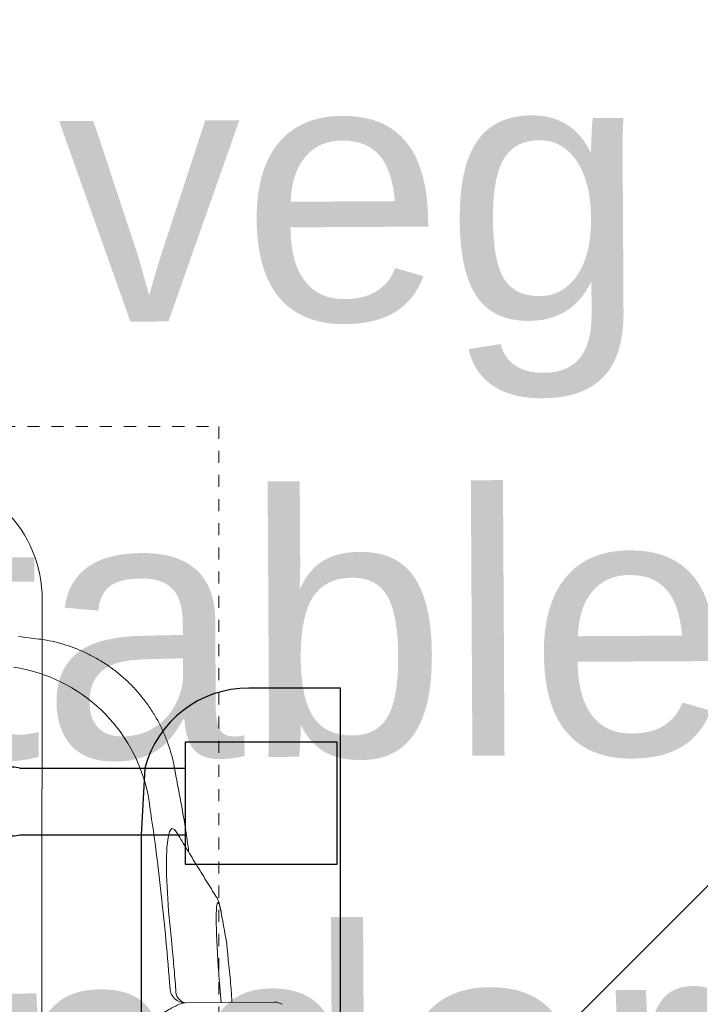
# Model space of a CAD drawing. Header units: inches. Extents: x 704 to 259546, y -107711 to 151004.
# Tile 59 of 208: x 127373.92 to 127379.55, y 20825.54 to 20833.69. Entities that reach past the tile are written whole.
import ezdxf

# ---------------------------------------------------------------- set-up
doc = ezdxf.new("R2010")
doc.units = ezdxf.units.IN
doc.header["$MEASUREMENT"] = 0
doc.linetypes.add('11aa1PB-bd$0$11aa1PB-af$0$TRATTEGGIATA', pattern=[0.75, 0.5, -0.25])
for name, color, linetype, lineweight in [('EQUIP DIM', 8, 'Continuous', 0), ('EQUIPMENT', 3, 'Continuous', 25), ('FLOOR RAISE', 4, 'Continuous', 5), ('PP-Waste Pipe', 3, 'Continuous', 25)]:
    doc.layers.add(name, color=color, linetype=linetype, lineweight=lineweight)
doc.layers.add('FAINTEQUIP', color=7, linetype='Continuous', lineweight=0, true_color=0x4a4747)
doc.layers.add('PP BALL VALVE', color=7, linetype='Continuous')
doc.styles.get("Standard").update_dxf_attribs({"font": 'arial.ttf', "height": 6})

# ---------------------------------------------------------------- blocks, each defined once
blk = doc.blocks.new('SINK 510')
at = {"layer": 'EQUIPMENT', "color": 8, "lineweight": 13}
blk.add_lwpolyline([(168421.34, 32955.56), (167970.55, 32955.56, -0.414214), (167920.96, 33005.15), (167920.96, 33455.95, -0.414214), (167970.55, 33505.54), (168421.34, 33505.54, -0.414214), (168470.96, 33455.93), (168470.96, 33005.18, -0.414214)], format="xyb", close=True, dxfattribs=at)
blk = doc.blocks.new('A$C1D4F2A26')
at = {"layer": 'EQUIPMENT', "color": 8, "xscale": -0.5315173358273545, "yscale": 0.5315173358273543, "zscale": 0.5315173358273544, "rotation": 269.9481347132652}
blk.add_blockref('SINK 510', (-17454.88, -94271.39, -5.64), dxfattribs=at)
at = {"layer": 'EQUIP DIM', "color": 8, "insert": (737.13, -4653.72, -5.64), "char_height": 45, "width": 701.7323, "attachment_point": 3, "rotation": 0.3228}
blk.add_mtext('{\\H1.2222x;\\C256;Sink with veg prep table with undershelf\\P\\H0.81818x;(450WX750DX850H)}', dxfattribs=at)
blk = doc.blocks.new('GF')
at = {"layer": 'EQUIPMENT', "color": 8, "xscale": 0.03937002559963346, "yscale": 0.03937002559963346, "zscale": 0.03937002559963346}
blk.add_blockref('A$C1D4F2A26', (127356.9784, 21016.6351), dxfattribs=at)
blk = doc.blocks.new('GREASE TRAP')
at = {"linetype": 'Continuous', "lineweight": 0}
for p, q in [((287.6, -362.13), (288.18, -357.43)), ((287.58, -362.13), (287.59, -362.13)), ((257.83, -393.58), (257.82, -393.57)), ((203.19, -416.93), (203.04, -396.13)), ((206.68, -404.22), (203.1, -404.5)), ((223.06, -404.7), (224.06, -404.54))]:
    blk.add_line(p, q, dxfattribs=at)
at = {"linetype": 'Continuous', "lineweight": 0, "flags": 128}
blk.add_lwpolyline([(242.78, -394.05), (243.37, -393.66), (243.58, -393.05), (242.91, -392.55), (241.42, -392.18), (239.15, -391.93), (236.23, -391.82), (232.72, -391.85), (228.73, -392.01), (224.37, -392.3), (220.65, -392.63), (216.85, -393.04), (216.85, -393.04), (216.85, -393.04)], dxfattribs=at)
at = {"linetype": 'Continuous', "lineweight": 0}
for centre, radius, start, end in [((243.79, -350.57), 37.74, 281.4746, 351.3429), ((206.51, -396.11), 3.47, 94.4511, 180.3933), ((205.86, -396.88), 2.92, 85.8862, 165.0737), ((199.69, -416.96), 3.5, 329.4391, 0.4029)]:
    blk.add_arc(centre, radius, start, end, dxfattribs=at)
for points, knots in [([(203.04, -396.13), (203.03, -395.68), (202.84, -395.08), (202.32, -393.94), (202.11, -393.52), (201.74, -392.83), (201.6, -392.59), (201.33, -392.1), (201.18, -391.85), (200.41, -390.54), (199.69, -389.39), (198.48, -387.5), (198.06, -386.84), (197.19, -385.47), (196.73, -384.77), (195.36, -382.61), (194.4, -381.1), (192.48, -377.92), (191.51, -376.25), (189.63, -372.72), (188.74, -370.89), (187.57, -368.03), (187.21, -367.06), (186.56, -365.06), (186.28, -364.03), (186.05, -362.98)], [0, 0, 0, 0, 0.125, 0.125, 0.1875, 0.1875, 0.21875, 0.21875, 0.25, 0.25, 0.375, 0.375, 0.4375, 0.4375, 0.5, 0.5, 0.625, 0.625, 0.75, 0.75, 0.875, 0.875, 0.9375, 0.9375, 1, 1, 1, 1]), ([(257.84, -393.65), (257.86, -393.64), (258.76, -393.5), (260.52, -393.05), (263.1, -392.27), (265.62, -391.29), (268.06, -390.12), (270.5, -388.73), (272.88, -387.12), (275.19, -385.27), (277.32, -383.28), (279.26, -381.15), (281, -378.9), (282.56, -376.56), (283.92, -374.13), (285.08, -371.64), (286.04, -369.1), (286.8, -366.53), (287.33, -364.2), (287.53, -362.73), (287.61, -362.13)], [0, 0, 0, 0, 0.001134, 0.05921, 0.117416, 0.175724, 0.234114, 0.292568, 0.357035, 0.420781, 0.483687, 0.545808, 0.607185, 0.667848, 0.727816, 0.787098, 0.845698, 0.903609, 0.960817, 1, 1, 1, 1]), ([(251.3, -387.55), (247.58, -388.1), (240.15, -389.19), (228.9, -390.56), (217.6, -391.74), (210.03, -392.35), (206.24, -392.65)], [0, 0, 0, 0, 0.249615, 0.499229, 0.749615, 1, 1, 1, 1]), ([(216.85, -393.04), (216.62, -393.06), (216.4, -393.09), (215.95, -393.13), (215.28, -393.19), (213.71, -393.34), (212.36, -393.46), (209.67, -393.69), (207.87, -393.84), (206.07, -393.97)], [0, 0, 0, 0, 0.0625, 0.0625, 0.125, 0.25, 0.5, 0.5, 1, 1, 1, 1]), ([(216.85, -393.04), (216.85, -393.04), (216.85, -393.04), (216.85, -393.04), (216.85, -393.04), (216.85, -393.04), (216.85, -393.04)], [0.00000000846, 0.00000000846, 0.00000000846, 0.00000000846, 0.000000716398, 0.000000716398, 0.000000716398, 0.000001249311, 0.000001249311, 0.000001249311, 0.000001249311]), ([(216.85, -393.04), (216.85, -393.04), (216.85, -393.04), (216.85, -393.04), (216.85, -393.04), (216.85, -393.04)], [0, 0, 0, 0, 0.051824, 0.658198, 1, 1, 1, 1]), ([(238, -397.01), (239.16, -396.86), (245.81, -395.95), (252.4, -394.67), (257.83, -393.61)], [0, 0, 0, 0, 0.174606, 1, 1, 1, 1]), ([(227.62, -403.45), (228.88, -402.64), (231.43, -401.05), (235.33, -398.65), (239.13, -396.32), (241.62, -394.81), (242.79, -394.09)], [0, 0, 0, 0, 0.253353, 0.510138, 0.769176, 1, 1, 1, 1]), ([(224.06, -404.54), (224.53, -404.44), (225.49, -404.23), (226.25, -403.96), (226.47, -403.73), (226.12, -403.56), (225.18, -403.44), (223.71, -403.37), (221.72, -403.37), (219.3, -403.43), (216.5, -403.55), (213.41, -403.72), (210.1, -403.94), (207.82, -404.13), (206.68, -404.22)], [0, 0, 0, 0, 0.082617, 0.165235, 0.248974, 0.332713, 0.416293, 0.499873, 0.583402, 0.66693, 0.750192, 0.833453, 0.916727, 1, 1, 1, 1]), ([(212.38, -406.2), (213.07, -406.15), (216.76, -405.92), (220.24, -405.24), (223.06, -404.7)], [0, 0, 0, 0, 0.187713, 1, 1, 1, 1]), ([(224.28, -404.49), (224.46, -404.47), (224.97, -404.37), (225.79, -404.17), (226.55, -403.94), (227.14, -403.71), (227.48, -403.52), (227.62, -403.45)], [0, 0, 0, 0, 0.100787, 0.407598, 0.731303, 0.895894, 1, 1, 1, 1]), ([(203.12, -407.04), (204.38, -406.97), (207.47, -406.78), (210.55, -406.41), (212.38, -406.19)], [0, 0, 0, 0, 0.406128, 1, 1, 1, 1])]:
    blk.add_open_spline(points, degree=3, knots=knots, dxfattribs=at)
at = {"layer": 'EQUIPMENT'}
for p, q in [((257.58, -357.69), (257.58, -396.15)), ((257.58, -357.69), (257.58, -396.15)), ((257.58, -386.76), (242.08, -385.94)), ((257.58, -386.76), (242.08, -385.94))]:
    blk.add_line(p, q, dxfattribs=at)
for points in [[(242.08, -357.69), (242.08, -396.15)], [(242.08, -357.69), (242.08, -396.15)], [(242.08, -357.69), (242.08, -396.15)], [(242.08, -357.69), (242.08, -396.15)], [(242.08, -357.69), (242.08, -396.15)], [(242.08, -357.69), (242.08, -396.15)], [(242.08, -357.69), (242.08, -396.15)], [(242.08, -357.69), (242.08, -396.15)], [(242.08, -385.94), (182.14, -385.94)], [(242.08, -385.94), (182.14, -385.94)], [(242.08, -385.94), (182.14, -385.94)], [(242.08, -385.94), (182.14, -385.94)], [(242.08, -385.94), (182.14, -385.94)], [(242.08, -385.94), (182.14, -385.94)], [(242.08, -385.94), (182.14, -385.94)], [(242.08, -385.94), (182.14, -385.94)]]:
    blk.add_lwpolyline(points, dxfattribs=at)
blk.add_lwpolyline([(81.13, -388.18, 0.294125), (66.47, -410.94), (66.47, -432.28), (276.22, -432.28), (276.22, -410.94, 0.340822), (257.58, -386.76)], format="xyb", dxfattribs=at)
blk.add_lwpolyline([(81.13, -388.18, 0.294125), (66.47, -410.94), (66.47, -432.28), (276.22, -432.28), (276.22, -410.94, 0.340822), (257.58, -386.76)], format="xyb", dxfattribs=at)
blk.add_lwpolyline([(81.13, -388.18, 0.294125), (66.47, -410.94), (66.47, -432.28), (276.22, -432.28), (276.22, -410.94, 0.340822), (257.58, -386.76)], format="xyb", dxfattribs=at)
blk.add_lwpolyline([(81.13, -388.18, 0.294125), (66.47, -410.94), (66.47, -432.28), (276.22, -432.28), (276.22, -410.94, 0.340822), (257.58, -386.76)], format="xyb", dxfattribs=at)
blk.add_lwpolyline([(81.13, -388.18, 0.294125), (66.47, -410.94), (66.47, -432.28), (276.22, -432.28), (276.22, -410.94, 0.340822), (257.58, -386.76)], format="xyb", dxfattribs=at)
blk.add_lwpolyline([(81.13, -388.18, 0.294125), (66.47, -410.94), (66.47, -432.28), (276.22, -432.28), (276.22, -410.94, 0.340822), (257.58, -386.76)], format="xyb", dxfattribs=at)
blk.add_lwpolyline([(81.13, -388.18, 0.294125), (66.47, -410.94), (66.47, -432.28), (276.22, -432.28), (276.22, -410.94, 0.340822), (257.58, -386.76)], format="xyb", dxfattribs=at)
blk.add_lwpolyline([(81.13, -388.18, 0.294125), (66.47, -410.94), (66.47, -432.28), (276.22, -432.28), (276.22, -410.94, 0.340822), (257.58, -386.76)], format="xyb", dxfattribs=at)
blk.add_lwpolyline([(263.63, -396.15), (235.3, -396.15), (235.3, -431.5), (263.63, -431.5)], close=True, dxfattribs=at)
blk.add_lwpolyline([(263.63, -396.15), (235.3, -396.15), (235.3, -431.5), (263.63, -431.5)], close=True, dxfattribs=at)
blk.add_lwpolyline([(263.63, -396.15), (235.3, -396.15), (235.3, -431.5), (263.63, -431.5)], close=True, dxfattribs=at)
blk.add_lwpolyline([(263.63, -396.15), (235.3, -396.15), (235.3, -431.5), (263.63, -431.5)], close=True, dxfattribs=at)
blk.add_lwpolyline([(263.63, -396.15), (235.3, -396.15), (235.3, -431.5), (263.63, -431.5)], close=True, dxfattribs=at)
blk.add_lwpolyline([(263.63, -396.15), (235.3, -396.15), (235.3, -431.5), (263.63, -431.5)], close=True, dxfattribs=at)
blk.add_lwpolyline([(263.63, -396.15), (235.3, -396.15), (235.3, -431.5), (263.63, -431.5)], close=True, dxfattribs=at)
blk.add_lwpolyline([(263.63, -396.15), (235.3, -396.15), (235.3, -431.5), (263.63, -431.5)], close=True, dxfattribs=at)
blk.add_arc((249.83, -355.7), 8, 345.6134, 194.3866, dxfattribs=at)
blk.add_arc((249.83, -355.7), 8, 345.6134, 194.3866, dxfattribs=at)
blk.add_arc((249.83, -355.7), 8, 345.6134, 194.3866, dxfattribs=at)
blk.add_arc((249.83, -355.7), 8, 345.6134, 194.3866, dxfattribs=at)
at = {"layer": 'FAINTEQUIP', "color": 4, "linetype": '11aa1PB-bd$0$11aa1PB-af$0$TRATTEGGIATA'}
blk.add_lwpolyline([(0, -404), (0, 0), (337, 0), (337, -404), (0, -404)], dxfattribs=at)

msp = doc.modelspace()

# ---------------------------------------------------------------- hatches: boundary and pattern name
at = {"layer": 'FLOOR RAISE'}
h = msp.add_hatch(dxfattribs=at)
h.set_pattern_fill('ANSI31', color=256, scale=80)
h.set_pattern_definition([(45, (996.19, 0), (-7.0710678, 7.0710678), [])])
h.paths.add_polyline_path([(127356.9784, 20697.6349), (127356.979, 21010.7296), (127506.35, 21010.7296), (127506.35, 20998.6351), (127524.7605, 20998.6347), (127524.7604, 21010.7293), (127620.9784, 21010.7293), (127620.9784, 20697.6351), (127522.85, 20697.6351), (127522.856, 20706.6305), (127507.85, 20706.6305), (127507.85, 20697.6351), (127363.1, 20697.6349)])

# ---------------------------------------------------------------- linework, layer by layer
at = {"layer": 'PP BALL VALVE', "lineweight": 53}
msp.add_circle((130061.4819, 21646.6461), 129357.5882, dxfattribs=at)

# ---------------------------------------------------------------- block references
at = {"lineweight": 53}
msp.add_blockref('GF', (0, 0), dxfattribs=at)
at = {"layer": 'PP-Waste Pipe', "ltscale": 0.25, "xscale": 0.03560830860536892, "yscale": 0.03560830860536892, "zscale": 0.03560830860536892, "rotation": 89.9999999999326}
msp.add_blockref('GREASE TRAP', (127361.1787, 20818.3211, -0.2222), dxfattribs=at)

doc.saveas('drawing.dxf')
